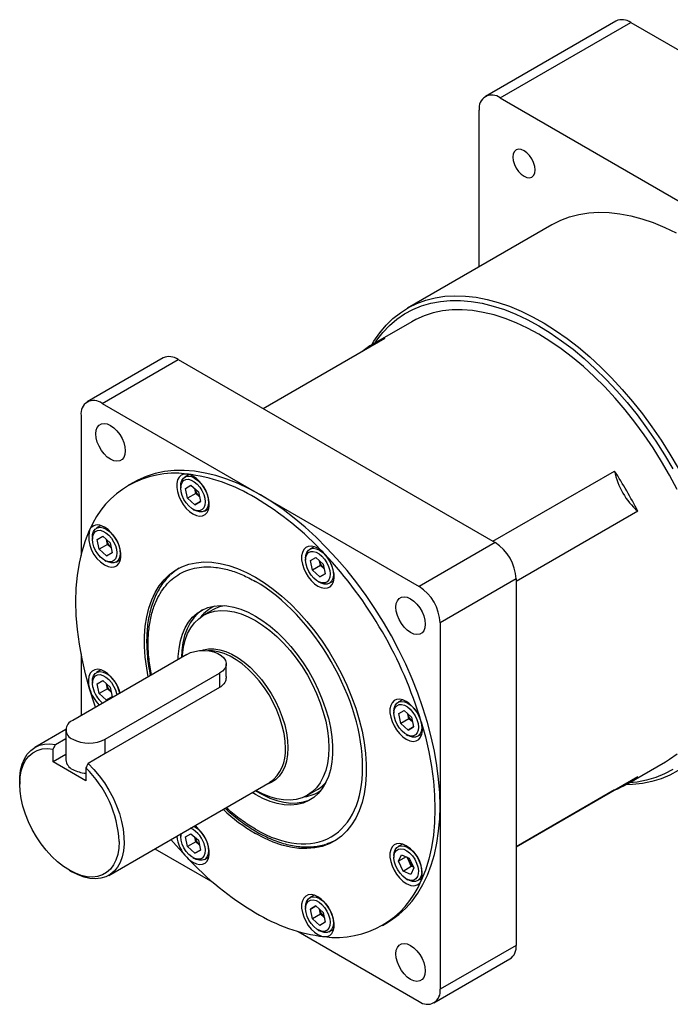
# Model space of a CAD drawing. Header units: millimetres. Extents: x 0 to 432, y 0 to 278.
# Tile 2 of 16: x 1 to 71, y 171 to 278. Entities that reach past the tile are written whole.
import ezdxf

# ---------------------------------------------------------------- set-up
doc = ezdxf.new("R2010")
doc.units = ezdxf.units.MM

msp = doc.modelspace()

# ---------------------------------------------------------------- linework, layer by layer
for p, q in [((65.5094, 277.41561), (51.3646, 269.24999)), ((52.97102, 269.09091), (67.11582, 277.25653)), ((67.11582, 277.25653), (108.53375, 253.34647)), ((52.97102, 269.09091), (94.38895, 245.18085)), ((50.69901, 250.81708), (50.69901, 267.77889)), ((58.55898, 255.35454), (42.91445, 246.32315)), ((43.39564, 244.86743), (39.17704, 242.43208)), ((40.48862, 243.05687), (27.31122, 235.44972)), ((16.46683, 240.9413), (8.23284, 236.18792)), ((9.84021, 236.02875), (18.0742, 240.78214)), ((18.0742, 240.78214), (52.421, 220.95415)), ((9.84021, 236.02875), (44.187, 216.20077)), ((7.56686, 234.71595), (7.56686, 219.57148)), ((19.28801, 228.32238), (18.80625, 228.04427)), ((52.18452, 221.09067), (65.36192, 228.69782)), ((13.26459, 227.47494), (12.70782, 227.15352)), ((18.36606, 227.07135), (18.36606, 226.86725)), ((18.88674, 226.8162), (19.47645, 227.1562)), ((19.47645, 227.1562), (20.2816, 226.44186)), ((19.10218, 225.76187), (18.88674, 226.8162)), ((19.98606, 226.27213), (19.10218, 225.76187)), ((19.87834, 226.79929), (19.87825, 226.79971)), ((19.98606, 226.27213), (19.87834, 226.79929)), ((20.38863, 225.91496), (19.98606, 226.27213)), ((20.2816, 226.44186), (20.49704, 225.38754)), ((19.90733, 225.04754), (19.10218, 225.76187)), ((19.90733, 225.04754), (20.49696, 225.38793)), ((20.49704, 225.38754), (19.90733, 225.04754)), ((20.38941, 225.91428), (20.38863, 225.91496)), ((19.69167, 224.57098), (19.86842, 224.46891)), ((20.93108, 224.36357), (21.41283, 224.64168)), ((67.87247, 224.34941), (54.69434, 216.74184)), ((9.72094, 222.79764), (9.23919, 222.51953)), ((8.799, 221.54661), (8.799, 221.34251)), ((9.31967, 221.29146), (9.90938, 221.63145)), ((9.53511, 220.23713), (9.31967, 221.29146)), ((10.41899, 220.74738), (9.53511, 220.23713)), ((9.90938, 221.63145), (10.71453, 220.91712)), ((10.31127, 221.27455), (10.31119, 221.27497)), ((10.41899, 220.74738), (10.31127, 221.27455)), ((10.82157, 220.39022), (10.41899, 220.74738)), ((10.71453, 220.91712), (10.92997, 219.86279)), ((52.421, 220.95415), (44.187, 216.20077)), ((10.34026, 219.52279), (9.53511, 220.23713)), ((10.34026, 219.52279), (10.92989, 219.86318)), ((10.92997, 219.86279), (10.34026, 219.52279)), ((10.82234, 220.38953), (10.82157, 220.39022)), ((32.81788, 220.51175), (32.33613, 220.23364)), ((10.12461, 219.04623), (10.30135, 218.94417)), ((11.36401, 218.83882), (11.84577, 219.11693)), ((31.89594, 219.26072), (31.89594, 219.05662)), ((32.41661, 219.00557), (33.00633, 219.34557)), ((32.63205, 217.95124), (32.41661, 219.00557)), ((33.00633, 219.34557), (33.81148, 218.63123)), ((33.40822, 218.98866), (33.40813, 218.98908)), ((33.51594, 218.4615), (33.40822, 218.98866)), ((33.81148, 218.63123), (34.02691, 217.5769)), ((33.51594, 218.4615), (32.63205, 217.95124)), ((33.4372, 217.23691), (32.63205, 217.95124)), ((33.4372, 217.23691), (34.02683, 217.5773)), ((34.02691, 217.5769), (33.4372, 217.23691)), ((33.91851, 218.10433), (33.51594, 218.4615)), ((33.91928, 218.10365), (33.91851, 218.10433)), ((33.22155, 216.76035), (33.3983, 216.65828)), ((34.46095, 216.55294), (34.94271, 216.83105)), ((54.69434, 217.0166), (46.46035, 212.26321)), ((54.69434, 217.0166), (54.69434, 177.35419)), ((21.85764, 213.67193), (20.83427, 213.08115)), ((46.46035, 212.26321), (46.46035, 172.60081)), ((7.56686, 208.91233), (7.56686, 202.23017)), ((19.03419, 208.85012), (6.65982, 201.70655)), ((9.72094, 207.17384), (9.23919, 206.89573)), ((10.19536, 199.66553), (22.56973, 206.8091)), ((22.56973, 206.8091), (22.56973, 205.25714)), ((23.30196, 206.44401), (23.30196, 207.82961)), ((8.799, 205.92281), (8.799, 205.71871)), ((9.31967, 205.66766), (9.90938, 206.00765)), ((9.90938, 206.00765), (10.71453, 205.29332)), ((9.53511, 204.61333), (9.31967, 205.66766)), ((10.41899, 205.12358), (9.53511, 204.61333)), ((22.56973, 205.25714), (10.19536, 198.11356)), ((10.31127, 205.65075), (10.31119, 205.65117)), ((10.41899, 205.12358), (10.31127, 205.65075)), ((10.82157, 204.76642), (10.41899, 205.12358)), ((10.71453, 205.29332), (10.92997, 204.23899)), ((10.82234, 204.76573), (10.82157, 204.76642)), ((10.34026, 203.89899), (9.53511, 204.61333)), ((10.34026, 203.89899), (10.92989, 204.23938)), ((10.92997, 204.23899), (10.34026, 203.89899)), ((11.40561, 204.6096), (11.43113, 204.46096)), ((42.38495, 203.94111), (41.90319, 203.663)), ((41.46301, 202.69008), (41.46301, 202.48597)), ((41.98368, 202.43493), (42.57339, 202.77492)), ((42.57339, 202.77492), (43.37854, 202.06059)), ((42.19912, 201.3806), (41.98368, 202.43493)), ((43.083, 201.89085), (42.19912, 201.3806)), ((42.97528, 202.41802), (42.9752, 202.41844)), ((43.083, 201.89085), (42.97528, 202.41802)), ((43.48558, 201.53369), (43.083, 201.89085)), ((43.37854, 202.06059), (43.59398, 201.00626)), ((43.48635, 201.533), (43.48558, 201.53369)), ((5.92843, 200.72352), (2.576, 198.78821)), ((5.92759, 200.68604), (5.92759, 197.41988)), ((43.00427, 200.66626), (42.19912, 201.3806)), ((43.00427, 200.66626), (43.5939, 201.00665)), ((43.59398, 201.00626), (43.00427, 200.66626)), ((4.80791, 199.0855), (5.92759, 199.73188)), ((10.19536, 198.11356), (10.19536, 199.66553)), ((42.78862, 200.1897), (42.96536, 200.08764)), ((44.02802, 199.98229), (44.50978, 200.2604)), ((4.5385, 197.21577), (4.5385, 198.60158)), ((5.92759, 198.01768), (4.5385, 197.21577)), ((8.07404, 195.17475), (4.5385, 197.21577)), ((10.19536, 198.11356), (8.34345, 197.04448)), ((66.6735, 194.80165), (70.8921, 197.23699)), ((8.07404, 196.56056), (8.07404, 195.17475)), ((0.91882, 195.12545), (0.91882, 194.8144)), ((28.14189, 195.08794), (28.02685, 195.01291)), ((54.69434, 188.01907), (67.87247, 195.62664)), ((10.57535, 184.93142), (28.0488, 195.01863)), ((32.08336, 193.59505), (33.10672, 194.18583)), ((65.36192, 194.17686), (54.69434, 188.0186)), ((26.45683, 193.68136), (26.10211, 193.89483)), ((19.80091, 190.25723), (19.86867, 190.21988)), ((18.36606, 189.35216), (18.3676, 189.42979)), ((18.36606, 189.35216), (18.36606, 189.14806)), ((18.88674, 189.09701), (19.47645, 189.43701)), ((19.10218, 188.04268), (18.88674, 189.09701)), ((19.47645, 189.43701), (20.2816, 188.72267)), ((19.87834, 189.0801), (19.87825, 189.08052)), ((19.98606, 188.55294), (19.87834, 189.0801)), ((20.2816, 188.72267), (20.49704, 187.66834)), ((15.56435, 187.81151), (21.8419, 184.18755)), ((19.98606, 188.55294), (19.10218, 188.04268)), ((19.90733, 187.32835), (19.10218, 188.04268)), ((19.90733, 187.32835), (20.49696, 187.66874)), ((20.49704, 187.66834), (19.90733, 187.32835)), ((20.38863, 188.19577), (19.98606, 188.55294)), ((20.38941, 188.19509), (20.38863, 188.19577)), ((42.38495, 188.31731), (41.90319, 188.0392)), ((19.69167, 186.85179), (19.86842, 186.74972)), ((20.93108, 186.64437), (21.41283, 186.92249)), ((41.46301, 187.06628), (41.46301, 186.86217)), ((41.96101, 186.46108), (42.28973, 187.15598)), ((42.78625, 186.93748), (41.96101, 186.46108)), ((42.28973, 187.15598), (43.11755, 186.79169)), ((43.09445, 186.44174), (42.88037, 186.89606)), ((43.11755, 186.79169), (43.61665, 185.7325)), ((6.30539, 185.48357), (6.57476, 185.32802)), ((42.46011, 185.40189), (41.96101, 186.46108)), ((42.46011, 185.40189), (43.344, 185.91215)), ((43.344, 185.91215), (43.09445, 186.44174)), ((43.61665, 185.7325), (43.28793, 185.0376)), ((43.58118, 185.80777), (43.344, 185.91215)), ((43.28793, 185.0376), (42.46011, 185.40189)), ((42.78862, 184.5659), (42.96536, 184.46383)), ((44.02802, 184.35849), (44.50978, 184.6366)), ((32.81788, 182.79256), (32.33613, 182.51445)), ((31.89594, 181.54153), (31.89594, 181.33743)), ((32.41488, 181.2798), (32.99978, 181.6281)), ((33.0071, 181.62168), (32.41488, 181.2798)), ((32.63687, 180.22375), (32.41488, 181.2798)), ((32.99978, 181.6281), (33.80666, 180.92034)), ((33.40976, 181.26203), (33.40809, 181.26994)), ((33.52075, 180.734), (33.40976, 181.26203)), ((33.52075, 180.734), (32.63687, 180.22375)), ((33.44375, 179.51599), (32.63687, 180.22375)), ((33.91932, 180.3844), (33.52075, 180.734)), ((33.80666, 180.92034), (34.02865, 179.86429)), ((34.02865, 179.86429), (33.44375, 179.51599)), ((34.46095, 178.83374), (34.94271, 179.11185)), ((40.20583, 179.5204), (40.76261, 179.84182)), ((31.07175, 178.85927), (44.187, 171.288)), ((33.22155, 179.04116), (33.3983, 178.93909)), ((54.69434, 177.35419), (46.46035, 172.60081)), ((45.79437, 171.12884), (54.02836, 175.88222))]:
    msp.add_line(p, q)
at = {"flags": 128}
for points in [[(54.3529, 262.68567), (54.39386, 262.30276), (54.51395, 261.89864), (54.70498, 261.50087), (54.95394, 261.13655), (55.24386, 260.83051), (55.55498, 260.60361), (55.86611, 260.4713), (56.15602, 260.44261), (56.40498, 260.51948), (56.59602, 260.69669), (56.71611, 260.96215), (56.75707, 261.29778), (56.71611, 261.6807), (56.59602, 262.08481), (56.40498, 262.48258), (56.15602, 262.8469), (55.86611, 263.15294), (55.55498, 263.37985), (55.24386, 263.51215), (54.95394, 263.54085), (54.70498, 263.46397), (54.51395, 263.28676), (54.39386, 263.0213), (54.3529, 262.68567)], [(58.55898, 255.35454), (58.61319, 255.38561), (59.5274, 255.84347), (60.49194, 256.20608), (61.50323, 256.47209), (62.5575, 256.64051), (63.65084, 256.71072), (64.77916, 256.68246), (65.93829, 256.55582), (67.1239, 256.33128), (68.33159, 256.00968), (69.55685, 255.59221), (70.79515, 255.08042), (72.04185, 254.47623)], [(39.05872, 242.36259), (39.30095, 242.76652), (39.92079, 243.66313), (40.60571, 244.47621), (41.35315, 245.20272), (42.16033, 245.83997), (43.02426, 246.38559), (43.94172, 246.83754), (44.90929, 247.19415), (45.92338, 247.45409), (46.98021, 247.61639), (48.07585, 247.68045), (49.20623, 247.64603), (50.36714, 247.51325), (51.55426, 247.28262), (52.76317, 246.95499), (53.98939, 246.53157), (55.22834, 246.01395), (56.47542, 245.40405), (57.72599, 244.70414), (58.9754, 243.91682), (60.21899, 243.04502), (61.45215, 242.09198), (62.67028, 241.06125), (63.86886, 239.95667), (65.04342, 238.78234), (66.18959, 237.54263), (67.30312, 236.24215), (68.37986, 234.88574), (69.4158, 233.47846), (70.40709, 232.02552), (71.35004, 230.53234), (72.24115, 229.00447)], [(39.43082, 242.57859), (39.61838, 242.85375), (40.27452, 243.69866), (40.99464, 244.45768), (41.77603, 245.1279), (42.61571, 245.7068), (43.5105, 246.19218), (44.45701, 246.58219), (45.45164, 246.87535), (46.49062, 247.07056), (47.57002, 247.16708), (48.68573, 247.16453), (49.83353, 247.06293), (51.00906, 246.86266), (52.20786, 246.56448), (53.42539, 246.16953), (54.65702, 245.6793), (55.89808, 245.09565), (57.14387, 244.42079), (58.38966, 243.65729), (59.63072, 242.80804), (60.86235, 241.87626), (62.07987, 240.86549), (63.27867, 239.77956), (64.4542, 238.6226), (65.602, 237.39898), (66.71771, 236.11335), (67.79711, 234.77059), (68.8361, 233.37579), (69.83073, 231.93425), (70.77724, 230.45142), (71.67203, 228.93294)], [(72.12613, 226.71573), (71.31831, 228.24017), (70.45456, 229.73624), (69.53827, 231.19803), (68.57307, 232.61979), (67.56276, 233.99589), (66.51134, 235.32091), (65.42294, 236.58962), (64.30187, 237.79701), (63.15255, 238.93831), (61.97952, 240.00903), (60.78741, 241.00493), (59.58091, 241.92209), (58.3648, 242.75688), (57.14387, 243.50602), (55.92294, 244.16654), (54.70682, 244.73584), (53.50033, 245.21167), (52.30821, 245.59216), (51.13518, 245.87579), (49.98586, 246.06146), (48.86479, 246.14843), (47.7764, 246.13636), (46.72497, 246.02529), (45.71467, 245.81566), (44.74947, 245.5083), (43.83318, 245.10443), (43.39564, 244.86743)], [(10.7636, 233.64142), (11.11763, 233.39098), (11.45391, 233.06097), (11.75557, 232.66795), (12.00749, 232.23161), (12.19703, 231.77384), (12.3147, 231.31759), (12.35459, 230.88574), (12.3147, 230.49995), (12.19703, 230.17956), (12.00749, 229.94064), (11.75557, 229.79516), (11.45391, 229.75042), (11.11763, 229.80867), (10.7636, 229.96699), (10.40957, 230.21743), (10.0733, 230.54743), (9.77164, 230.94046), (9.51972, 231.3768), (9.33017, 231.83457), (9.2125, 232.29082), (9.17261, 232.72266), (9.2125, 233.10845), (9.33017, 233.42884), (9.51972, 233.66777), (9.77164, 233.81325), (10.0733, 233.85798), (10.40957, 233.79973), (10.7636, 233.64142)], [(40.76261, 179.84182), (41.18884, 180.10363), (41.9967, 180.69541), (42.74543, 181.37782), (43.43208, 182.14816), (44.05392, 183.00339), (44.60852, 183.94014), (45.09368, 184.95471), (45.50748, 186.04309), (45.8483, 187.20099), (46.11478, 188.42384), (46.30588, 189.70681), (46.42084, 191.04485), (46.45922, 192.43266), (46.42084, 193.86478), (46.30588, 195.33555), (46.11478, 196.83916), (45.8483, 198.36969), (45.50748, 199.92109), (45.09368, 201.48724), (44.60852, 203.06195), (44.05392, 204.63903), (43.43208, 206.21223), (42.74543, 207.77535), (41.9967, 209.32222), (41.18884, 210.84674), (40.32504, 212.34289), (39.4087, 213.80477), (38.44345, 215.22661), (37.43308, 216.60279), (36.3816, 217.92788), (35.29314, 219.19666), (34.17201, 220.40412), (33.02263, 221.54549), (31.84953, 222.61626), (30.65735, 223.61222), (29.45078, 224.52943), (28.2346, 225.36428), (27.0136, 226.11345), (25.7926, 226.77401), (24.57642, 227.34334), (23.36986, 227.8192), (22.17767, 228.19971), (21.00458, 228.48336), (19.85519, 228.66904), (18.73406, 228.75601), (17.64561, 228.74394), (16.59412, 228.63286), (15.58376, 228.42322), (14.6185, 228.11585), (13.70216, 227.71195), (13.26459, 227.47494)], [(19.01539, 228.37836), (18.68768, 228.36158), (18.40471, 228.24414), (18.17907, 228.03127), (18.02082, 227.73245), (17.93701, 227.361), (17.93138, 226.93345), (18.00416, 226.46886), (18.15214, 225.98793), (18.3687, 225.51206), (18.6442, 225.06248), (18.96637, 224.65919), (19.32087, 224.32017), (19.69189, 224.06052)], [(18.36606, 227.07135), (18.38889, 227.35948), (18.48895, 227.68767), (18.66339, 227.93587), (18.90281, 228.0907), (19.1943, 228.14381), (19.52214, 228.09234), (19.86867, 227.93907)], [(19.69189, 224.06052), (20.05943, 223.89295), (20.4109, 223.82192), (20.73096, 223.85054), (21.0056, 223.97755), (21.22282, 224.1974), (21.37313, 224.50049), (21.44997, 224.87357), (21.44997, 225.30033), (21.37313, 225.76212), (21.22282, 226.23876), (21.0056, 226.70941), (20.73096, 227.15352), (20.4109, 227.55166), (20.05943, 227.88644), (19.69189, 228.14322)], [(18.4111, 226.44559), (18.36632, 226.83689), (18.39858, 227.18547), (18.506, 227.47108), (18.68234, 227.67711), (18.91735, 227.79159), (19.19737, 227.80788), (19.50614, 227.72501), (19.8257, 227.54782), (20.13748, 227.28659), (20.42336, 226.95651), (20.66674, 226.57677), (20.85346, 226.16942), (20.97268, 225.75814)], [(19.86867, 227.93907), (20.21519, 227.69225), (20.54303, 227.3652), (20.83452, 226.97555), (21.07394, 226.54429), (21.24838, 226.09469), (21.34844, 225.65097), (21.36873, 225.23706), (21.30814, 224.87528), (21.16996, 224.58513), (20.96162, 224.38224), (20.69436, 224.27756), (20.38259, 224.27673), (20.04311, 224.3798), (19.86842, 224.46891)], [(20.97268, 225.75814), (21.01746, 225.36685), (20.9852, 225.01827), (20.87778, 224.73266), (20.70144, 224.52663), (20.46643, 224.41214), (20.1864, 224.39586), (19.87764, 224.47872), (19.55808, 224.65592), (19.2463, 224.91714), (18.96041, 225.24722), (18.71704, 225.62697), (18.53032, 226.03432), (18.4111, 226.44559)], [(10.12482, 222.61848), (9.86544, 222.74612), (9.61167, 222.82681), (9.369, 222.85881), (9.1427, 222.84141), (8.93766, 222.775), (8.75832, 222.66101), (8.60856, 222.50191), (8.49162, 222.30114)], [(8.49142, 205.11498), (8.04319, 206.74898), (7.67381, 208.36836), (7.38486, 209.9662), (7.17757, 211.53566), (7.05285, 213.07), (7.01121, 214.56267), (7.05285, 216.00727), (7.17757, 217.39761), (7.38486, 218.72774), (7.67381, 219.99197), (8.04319, 221.18487), (8.49142, 222.30135)], [(8.799, 221.54661), (8.82182, 221.83474), (8.92189, 222.16292), (9.09633, 222.41112), (9.33574, 222.56595), (9.62723, 222.61906), (9.95507, 222.5676), (10.3016, 222.41432)], [(8.84403, 220.92085), (8.79925, 221.31214), (8.83151, 221.66072), (8.93893, 221.94633), (9.11527, 222.15236), (9.35028, 222.26685), (9.63031, 222.28313), (9.93907, 222.20027), (10.25863, 222.02308), (10.57041, 221.76185), (10.8563, 221.43177), (11.09967, 221.05202), (11.28639, 220.64467), (11.40561, 220.2334)], [(10.12482, 218.53577), (10.49236, 218.3682), (10.84384, 218.29718), (11.16389, 218.32579), (11.43853, 218.45281), (11.65575, 218.67266), (11.80607, 218.97575), (11.8829, 219.34882), (11.8829, 219.77558), (11.80607, 220.23737), (11.65575, 220.71401), (11.43853, 221.18467), (11.16389, 221.62877), (10.84384, 222.02691), (10.49236, 222.36169), (10.12482, 222.61848)], [(10.3016, 222.41432), (10.64812, 222.16751), (10.97597, 221.84046), (11.26745, 221.4508), (11.50687, 221.01954), (11.68131, 220.56994), (11.78137, 220.12622), (11.80166, 219.71232), (11.74108, 219.35054), (11.60289, 219.06038), (11.39455, 218.85749), (11.12729, 218.75282), (10.81552, 218.75199), (10.47604, 218.85505), (10.30135, 218.94417)], [(11.40561, 220.2334), (11.45039, 219.8421), (11.41813, 219.49352), (11.31071, 219.20792), (11.13437, 219.00188), (10.89936, 218.8874), (10.61934, 218.87111), (10.31057, 218.95398), (9.99102, 219.13117), (9.67923, 219.3924), (9.39335, 219.72248), (9.14997, 220.10223), (8.96325, 220.50957), (8.84403, 220.92085)], [(33.22176, 220.33259), (32.85422, 220.50016), (32.50275, 220.57118), (32.1827, 220.54257), (31.90806, 220.41556), (31.69083, 220.1957), (31.54052, 219.89261), (31.46368, 219.51954), (31.46368, 219.09278), (31.54052, 218.63099), (31.69083, 218.15435), (31.90806, 217.68369), (32.1827, 217.23959), (32.50275, 216.84145), (32.85422, 216.50667), (33.22176, 216.24989)], [(31.89594, 219.26072), (31.91877, 219.54885), (32.01883, 219.87704), (32.19327, 220.12524), (32.43269, 220.28007), (32.72417, 220.33318), (33.05202, 220.28171), (33.39854, 220.12844)], [(31.94098, 218.63496), (31.8962, 219.02626), (31.92845, 219.37484), (32.03587, 219.66044), (32.21221, 219.86648), (32.44722, 219.98096), (32.72725, 219.99725), (33.03601, 219.91438), (33.35557, 219.73719), (33.66735, 219.47596), (33.95324, 219.14588), (34.19662, 218.76613), (34.38334, 218.35879), (34.50255, 217.94751)], [(33.22176, 216.24989), (33.59279, 216.08117), (33.94728, 216.0109), (34.26945, 216.04221), (34.54496, 216.17371), (34.76152, 216.39953), (34.90949, 216.70963), (34.98228, 217.09018), (34.97664, 217.52423), (34.89283, 217.99244), (34.73459, 218.47397), (34.50895, 218.94736), (34.22597, 219.39152), (33.89826, 219.78667)], [(33.39854, 220.12844), (33.74506, 219.88162), (34.07291, 219.55457), (34.36439, 219.16491), (34.60381, 218.73366), (34.77825, 218.28405), (34.87831, 217.84034), (34.8986, 217.42643), (34.83802, 217.06465), (34.69983, 216.77449), (34.49149, 216.57161), (34.22423, 216.46693), (33.91246, 216.4661), (33.57298, 216.56917), (33.3983, 216.65828)], [(14.84826, 206.43363), (14.67879, 207.35964), (14.5235, 208.5527), (14.4456, 209.71194), (14.4456, 210.82983), (14.5235, 211.89913), (14.67879, 212.9129), (14.91047, 213.86457), (15.21702, 214.74796), (15.59648, 215.55735), (16.04636, 216.28748), (16.56376, 216.93362), (17.14532, 217.49158), (17.78727, 217.95775), (18.48545, 218.32909), (19.23532, 218.60321), (20.03203, 218.77831), (20.8704, 218.85328), (21.74501, 218.82761), (22.65017, 218.70148), (23.58002, 218.47571), (24.52853, 218.15175), (25.48954, 217.73172), (26.45683, 217.21833)], [(34.50255, 217.94751), (34.54733, 217.55622), (34.51507, 217.20764), (34.40765, 216.92203), (34.23131, 216.716), (33.9963, 216.60151), (33.71628, 216.58523), (33.40752, 216.66809), (33.08796, 216.84529), (32.77617, 217.10651), (32.49029, 217.43659), (32.24691, 217.81634), (32.06019, 218.22369), (31.94098, 218.63496)], [(26.45683, 217.21833), (27.42411, 216.61492), (28.38513, 215.92539), (29.33363, 215.15422), (30.26348, 214.30641), (31.16865, 213.38746), (32.04325, 212.40333), (32.88162, 211.3604), (33.67833, 210.26543), (34.4282, 209.12554), (35.12638, 207.9481), (35.76833, 206.74075), (36.34989, 205.51133), (36.86729, 204.26781), (37.31718, 203.01825), (37.69663, 201.77076), (38.00319, 200.53343), (38.23486, 199.31427), (38.39015, 198.12121), (38.46805, 196.96197), (38.46805, 195.84408), (38.39015, 194.77478), (38.23486, 193.76101), (38.00319, 192.80935), (37.69663, 191.92595), (37.31718, 191.11657), (36.86729, 190.38644), (36.34989, 189.74029), (35.76833, 189.18233), (35.12638, 188.71617), (34.4282, 188.34482), (33.67833, 188.07071), (32.88162, 187.8956), (32.04325, 187.82064), (31.16865, 187.8463), (30.26348, 187.97243), (29.33363, 188.19821), (28.38513, 188.52216), (27.42411, 188.94219), (26.45683, 189.45558)], [(43.2636, 214.87957), (43.61763, 214.62913), (43.95391, 214.29912), (44.25557, 213.9061), (44.50749, 213.46976), (44.69703, 213.01199), (44.8147, 212.55574), (44.85459, 212.12389), (44.8147, 211.7381), (44.69703, 211.41771), (44.50749, 211.17879), (44.25557, 211.03331), (43.95391, 210.98857), (43.61763, 211.04682), (43.2636, 211.20514), (42.90957, 211.45557), (42.5733, 211.78558), (42.27164, 212.17861), (42.01972, 212.61495), (41.83017, 213.07272), (41.7125, 213.52896), (41.67261, 213.96081), (41.7125, 214.3466), (41.83017, 214.66699), (42.01972, 214.90592), (42.27164, 215.0514), (42.5733, 215.09613), (42.90957, 215.03788), (43.2636, 214.87957)], [(18.09623, 208.30865), (18.10476, 208.61793), (18.1804, 209.48897), (18.33099, 210.3043), (18.55517, 211.05652), (18.8509, 211.73884), (19.21552, 212.34507), (19.64572, 212.86972), (20.1376, 213.30804), (20.6867, 213.65606), (21.28807, 213.91063), (21.93624, 214.06944), (22.62535, 214.13106), (23.34916, 214.09492), (24.10111, 213.96136), (24.8744, 213.73158), (25.66201, 213.40767), (26.45683, 212.99255)], [(20.72423, 213.67546), (20.23777, 213.30404), (19.77621, 212.82201), (19.37835, 212.25593), (19.0478, 211.61093), (18.78754, 210.89284), (18.59995, 210.10818), (18.4867, 209.26404), (18.44979, 208.51275)], [(18.52293, 208.55497), (18.54217, 208.80868), (18.65671, 209.63428), (18.8464, 210.39924), (19.1094, 211.09619), (19.44317, 211.71844), (19.84451, 212.25997), (20.30955, 212.71559), (20.83381, 213.08089), (21.41225, 213.35237), (22.03928, 213.5274), (22.70888, 213.6043), (23.41459, 213.58234), (24.14961, 213.46171), (24.90688, 213.24359), (25.67909, 212.93008), (26.45881, 212.52419), (27.23854, 212.02983), (28.01075, 211.45177), (28.76801, 210.79557), (29.50304, 210.06754), (30.20875, 209.27471), (30.87835, 208.42471), (31.50538, 207.52572), (32.08381, 206.5864), (32.60807, 205.6158), (33.07311, 204.62327), (33.47445, 203.61835), (33.80823, 202.61074), (34.07123, 201.61013), (34.26091, 200.62616), (34.37546, 199.66832), (34.41377, 198.74581), (34.37546, 197.86753), (34.26091, 197.04193), (34.07123, 196.27697), (33.80823, 195.58001), (33.47445, 194.95777), (33.07311, 194.41624), (32.60807, 193.96062), (32.08381, 193.59532), (31.50538, 193.32384), (30.87835, 193.14881), (30.20875, 193.07191), (29.50304, 193.09387), (28.76801, 193.2145), (28.01075, 193.43262), (27.23854, 193.74613), (26.50334, 194.12646)], [(26.45683, 212.99255), (27.25164, 212.48999), (28.03926, 211.90455), (28.81254, 211.24151), (29.5645, 210.50688), (30.2883, 209.70733), (30.97741, 208.85008), (31.62559, 207.94291), (32.22695, 206.99402), (32.77605, 206.01201), (33.26793, 205.00578), (33.69813, 203.98444), (34.06275, 202.95723), (34.35849, 201.93346), (34.58267, 200.9224), (34.73326, 199.93321), (34.80889, 198.97484), (34.80889, 198.05598), (34.73326, 197.18494), (34.58267, 196.36962), (34.35849, 195.61739), (34.06275, 194.93507), (33.69813, 194.32884), (33.26793, 193.80419), (32.77605, 193.36587), (32.22695, 193.01785), (31.62559, 192.76329), (30.97741, 192.60447), (30.2883, 192.54286), (29.5645, 192.57899), (28.81254, 192.71256), (28.03926, 192.94233), (27.25164, 193.26625), (26.45683, 193.68136)], [(19.03419, 208.85012), (19.44036, 209.04), (19.90604, 209.17697), (20.41087, 209.25506), (20.9328, 209.27085), (21.44901, 209.22365), (21.93694, 209.11553), (22.37526, 208.9512), (22.74482, 208.73786), (23.02948, 208.48482), (23.21677, 208.20314), (23.29853, 207.90514), (23.27118, 207.60384), (23.13591, 207.31241), (22.89864, 207.04358), (22.56973, 206.8091)], [(20.57205, 209.26671), (20.81446, 209.34712), (21.37174, 209.44866), (21.96781, 209.45024), (22.59459, 209.35184), (23.24362, 209.1548), (23.90612, 208.86176), (24.57313, 208.47671), (25.23563, 208.00483), (25.88466, 207.45253), (26.51144, 206.82726), (27.10751, 206.13747), (27.66478, 205.39251), (28.17574, 204.60244), (28.63347, 203.77795), (29.03178, 202.93018), (29.36529, 202.07061), (29.62948, 201.21085), (29.82078, 200.36253), (29.9366, 199.53713), (29.97539, 198.74581), (29.9366, 197.99926), (29.82078, 197.30759), (29.62948, 196.68015), (29.36529, 196.12541), (29.03178, 195.6509), (28.63347, 195.26301), (28.17574, 194.967), (27.66478, 194.76687), (27.56881, 194.74154)], [(29.70598, 198.68139), (29.66773, 199.46183), (29.5535, 200.27587), (29.36483, 201.11252), (29.10427, 201.96045), (28.77536, 202.8082), (28.38253, 203.6443), (27.93109, 204.45745), (27.42716, 205.23665), (26.87755, 205.97137), (26.28969, 206.65166), (25.67153, 207.26833), (25.03143, 207.81304), (24.37804, 208.27842), (23.72021, 208.65818), (23.06682, 208.94718), (22.42672, 209.14151), (21.80856, 209.23856), (21.30435, 209.24339)], [(10.12482, 206.99467), (9.74221, 207.16717), (9.37773, 207.2347), (9.04867, 207.19408), (8.77063, 207.04723), (8.55679, 206.80112), (8.41729, 206.4674), (8.35874, 206.0619), (8.38391, 205.60385), (8.49162, 205.11496)], [(8.799, 205.92281), (8.82182, 206.21093), (8.92189, 206.53912), (9.09633, 206.78732), (9.33574, 206.94215), (9.62723, 206.99526), (9.95507, 206.9438), (10.3016, 206.79052)], [(8.84403, 205.29705), (8.79925, 205.68834), (8.83151, 206.03692), (8.93893, 206.32253), (9.11527, 206.52856), (9.35028, 206.64305), (9.63031, 206.65933), (9.93907, 206.57647), (10.25863, 206.39927), (10.57041, 206.13805), (10.8563, 205.80797), (11.09967, 205.42822), (11.28639, 205.02087), (11.40561, 204.6096)], [(9.13411, 203.13493), (9.01659, 203.47337), (8.49142, 205.11498)], [(42.78883, 203.76194), (42.42129, 203.92951), (42.06982, 204.00054), (41.74976, 203.97192), (41.47512, 203.84491), (41.2579, 203.62506), (41.10758, 203.32197), (41.03075, 202.94889), (41.03075, 202.52213), (41.10758, 202.06034), (41.2579, 201.5837), (41.47512, 201.11305), (41.74976, 200.66894), (42.06982, 200.2708), (42.42129, 199.93602), (42.78883, 199.67924)], [(41.46301, 202.69008), (41.48583, 202.9782), (41.58589, 203.30639), (41.76034, 203.55459), (41.99975, 203.70942), (42.29124, 203.76253), (42.61908, 203.71107), (42.96561, 203.55779)], [(41.50804, 202.06432), (41.46326, 202.45561), (41.49552, 202.80419), (41.60294, 203.0898), (41.77928, 203.29583), (42.01429, 203.41032), (42.29432, 203.4266), (42.60308, 203.34374), (42.92264, 203.16654), (43.23442, 202.90532), (43.52031, 202.57524), (43.76368, 202.19549), (43.9504, 201.78814), (44.06962, 201.37687)], [(42.96561, 203.55779), (43.31213, 203.31098), (43.63997, 202.98393), (43.93146, 202.59427), (44.17088, 202.16301), (44.34532, 201.71341), (44.44538, 201.26969), (44.46567, 200.85579), (44.40508, 200.494), (44.2669, 200.20385), (44.05856, 200.00096), (43.7913, 199.89628), (43.47953, 199.89546), (43.14005, 199.99852), (42.96536, 200.08764)], [(44.06962, 201.37687), (44.1144, 200.98557), (44.08214, 200.63699), (43.97472, 200.35139), (43.79838, 200.14535), (43.56337, 200.03087), (43.28335, 200.01458), (42.97458, 200.09745), (42.65502, 200.27464), (42.34324, 200.53587), (42.05735, 200.86595), (41.81398, 201.2457), (41.62726, 201.65304), (41.50804, 202.06432)], [(42.78883, 199.67924), (43.17145, 199.50675), (43.53592, 199.43921), (43.86498, 199.47983), (44.14302, 199.62668), (44.35686, 199.8728), (44.49636, 200.20651), (44.55492, 200.61201), (44.52974, 201.07006), (44.42203, 201.55896)], [(44.42223, 201.55894), (44.87046, 199.92494), (45.23985, 198.30555), (45.5288, 196.70771), (45.73608, 195.13826), (45.86081, 193.60391), (45.90244, 192.11124), (45.86081, 190.66665), (45.73608, 189.27631), (45.5288, 187.94617), (45.23985, 186.68195), (44.87046, 185.48904), (44.42223, 184.37256)], [(0.91882, 195.12545), (0.93533, 195.61452), (1.02501, 196.32387), (1.19144, 196.97149), (1.43231, 197.54843), (1.74431, 198.04671), (2.12311, 198.45945), (2.56348, 198.78093), (3.05933, 199.00671), (3.60379, 199.13367), (4.18935, 199.16006), (4.80791, 199.0855)], [(0.91882, 194.8144), (0.95996, 195.55793), (1.08272, 196.24263), (1.28525, 196.85802), (1.56444, 197.39473), (1.91604, 197.84454), (2.33467, 198.2006), (2.81394, 198.45746), (3.34655, 198.61121), (3.92434, 198.65949), (4.5385, 198.60158)], [(70.8921, 197.23699), (71.31831, 197.49879), (72.12613, 198.09054)], [(8.34345, 197.04448), (8.962, 196.40487), (9.54756, 195.70241), (10.09203, 194.94682), (10.58787, 194.14855), (11.02824, 193.31863), (11.40704, 192.46854), (11.71904, 191.61003), (11.95992, 190.75497), (12.12635, 189.9152), (12.21603, 189.10231), (12.22772, 188.32755), (12.16126, 187.60163), (12.01756, 186.93459), (11.79862, 186.33565), (11.50746, 185.8131), (11.1481, 185.37415), (10.72553, 185.02489), (10.24557, 184.77013), (9.71487, 184.6134), (9.14076, 184.55687), (8.53118, 184.60132), (7.89456, 184.74613), (7.23971, 184.98931), (6.57568, 185.32749), (6.57476, 185.32802)], [(72.24115, 196.2911), (71.35004, 195.79208), (70.40709, 195.38761), (69.4158, 195.07919), (68.37986, 194.86798), (67.30312, 194.75475), (66.55416, 194.73394)], [(71.67203, 196.39762), (70.77724, 195.91224), (69.83073, 195.52223), (68.8361, 195.22906), (67.79711, 195.03385), (66.92729, 194.94816)], [(11.69372, 188.59418), (11.65444, 187.86697), (11.53717, 187.19572), (11.34362, 186.59021), (11.07662, 186.05928), (10.74005, 185.61066), (10.33883, 185.25091), (9.87881, 184.98525), (9.36669, 184.81758), (8.80994, 184.75033), (8.21669, 184.78448), (7.59557, 184.91954), (6.95566, 185.15354), (6.30627, 185.48306), (5.65689, 185.90331), (5.01697, 186.40814), (4.39586, 186.9902), (3.8026, 187.64101), (3.24585, 188.35106), (2.73373, 189.11002), (2.27371, 189.9068), (1.87249, 190.7298), (1.53592, 191.567), (1.26892, 192.40621), (1.07537, 193.23519), (0.9581, 194.04183), (0.91882, 194.8144)], [(26.45566, 194.09893), (27.20824, 193.66672), (28.00035, 193.29679), (28.78169, 193.01963), (29.54517, 192.83775), (30.28389, 192.75281), (30.99115, 192.76556), (31.66055, 192.8759), (32.28602, 193.08283), (32.54298, 193.20256)], [(19.69189, 186.34132), (20.05943, 186.17376), (20.4109, 186.10273), (20.73096, 186.13135), (21.0056, 186.25836), (21.22282, 186.47821), (21.37313, 186.7813), (21.44997, 187.15438), (21.44997, 187.58114), (21.37313, 188.04293), (21.22282, 188.51957), (21.0056, 188.99022), (20.73096, 189.43432), (20.4109, 189.83247), (20.05943, 190.16724), (19.88075, 190.30332)], [(19.86867, 190.21988), (20.21519, 189.97306), (20.54303, 189.64601), (20.83452, 189.25635), (21.07394, 188.8251), (21.24838, 188.37549), (21.34844, 187.93178), (21.36873, 187.51787), (21.30814, 187.15609), (21.16996, 186.86593), (20.96162, 186.66305), (20.69436, 186.55837), (20.38259, 186.55754), (20.04311, 186.66061), (19.86842, 186.74972)], [(19.01531, 186.88707), (17.85625, 188.16262), (17.29998, 188.81347)], [(18.4111, 188.7264), (18.36632, 189.1177), (18.39411, 189.44509)], [(20.97268, 188.03895), (21.01746, 187.64766), (20.9852, 187.29908), (20.87778, 187.01347), (20.70144, 186.80744), (20.46643, 186.69295), (20.1864, 186.67667), (19.87764, 186.75953), (19.55808, 186.93673), (19.2463, 187.19795), (18.96041, 187.52803), (18.71704, 187.90778), (18.53032, 188.31513), (18.4111, 188.7264)], [(35.15935, 188.73693), (34.56988, 188.46953), (34.15612, 188.32681)], [(42.78883, 188.13814), (42.42129, 188.30571), (42.06982, 188.37674), (41.74976, 188.34812), (41.47512, 188.22111), (41.2579, 188.00126), (41.10758, 187.69817), (41.03075, 187.32509), (41.03075, 186.89833), (41.10758, 186.43654), (41.2579, 185.9599), (41.47512, 185.48925), (41.74976, 185.04514), (42.06982, 184.647), (42.42129, 184.31222), (42.78883, 184.05544)], [(41.46301, 187.06628), (41.48583, 187.3544), (41.58589, 187.68259), (41.76034, 187.93079), (41.99975, 188.08562), (42.29124, 188.13873), (42.61908, 188.08726), (42.96561, 187.93399)], [(41.57043, 187.40386), (41.73095, 187.63036), (41.95294, 187.76774), (42.22352, 187.80801), (42.52695, 187.74882), (42.8456, 187.59363), (43.16095, 187.35145), (43.45467, 187.03635), (43.7097, 186.66665), (43.91121, 186.26383), (44.04749, 185.8513), (44.11062, 185.45304), (44.09694, 185.09219), (44.00723, 184.78972)], [(42.96561, 187.93399), (43.31213, 187.68718), (43.63997, 187.36013), (43.93146, 186.97047), (44.17088, 186.53921), (44.34532, 186.08961), (44.44538, 185.64589), (44.46567, 185.23199), (44.40508, 184.8702), (44.2669, 184.58005), (44.05856, 184.37716), (43.7913, 184.27248), (43.47953, 184.27166), (43.14005, 184.37472), (42.96536, 184.46383)], [(44.00723, 184.78972), (43.84672, 184.56322), (43.62472, 184.42585), (43.35414, 184.38558), (43.05071, 184.44476), (42.73206, 184.59995), (42.41671, 184.84213), (42.12299, 185.15723), (41.86796, 185.52694), (41.66645, 185.92976), (41.53017, 186.34229), (41.46704, 186.74055), (41.48072, 187.10139), (41.57043, 187.40386)], [(42.78883, 184.05544), (43.04822, 183.92779), (43.30199, 183.8471), (43.54465, 183.81511), (43.77095, 183.8325), (43.97599, 183.89892), (44.15533, 184.01291), (44.3051, 184.17201), (44.42203, 184.37277)], [(33.22176, 182.6134), (32.85422, 182.78097), (32.50275, 182.85199), (32.1827, 182.82338), (31.90806, 182.69636), (31.69083, 182.47651), (31.54052, 182.17342), (31.46368, 181.80035), (31.46368, 181.37359), (31.54052, 180.9118), (31.69083, 180.43516), (31.90806, 179.9645), (32.1827, 179.5204), (32.50275, 179.12226), (32.85422, 178.78748), (33.22176, 178.53069)], [(31.89594, 181.54153), (31.91877, 181.82966), (32.01883, 182.15785), (32.19327, 182.40605), (32.43269, 182.56087), (32.72417, 182.61399), (33.05202, 182.56252), (33.39854, 182.40925)], [(31.94381, 180.90211), (31.89645, 181.29446), (31.92612, 181.64483), (32.03109, 181.93285), (32.20525, 182.14178), (32.43849, 182.25949), (32.71725, 182.27913), (33.02533, 182.19956), (33.34483, 182.02541), (33.65717, 181.76679), (33.94421, 181.43874), (34.18927, 181.06031), (34.37809, 180.65352), (34.49972, 180.24198)], [(33.89826, 178.29555), (34.22597, 178.31233), (34.50895, 178.42977), (34.73459, 178.64264), (34.89283, 178.94146), (34.97664, 179.31292), (34.98228, 179.74046), (34.90949, 180.20505), (34.76152, 180.68599), (34.54496, 181.16185), (34.26945, 181.61144), (33.94728, 182.01472), (33.59279, 182.35375), (33.22176, 182.6134)], [(33.39854, 182.40925), (33.74506, 182.16243), (34.07291, 181.83538), (34.36439, 181.44572), (34.60381, 181.01447), (34.77825, 180.56486), (34.87831, 180.12115), (34.8986, 179.70724), (34.83802, 179.34546), (34.69983, 179.0553), (34.49149, 178.85242), (34.22423, 178.74774), (33.91246, 178.74691), (33.57298, 178.84998), (33.3983, 178.93909)], [(34.49972, 180.24198), (34.54707, 179.84963), (34.51741, 179.49927), (34.41244, 179.21125), (34.23828, 179.00231), (34.00504, 178.8846), (33.72628, 178.86496), (33.4182, 178.94453), (33.0987, 179.11869), (32.78635, 179.3773), (32.49931, 179.70536), (32.25426, 180.08378), (32.06543, 180.49058), (31.94381, 180.90211)], [(43.2636, 177.34977), (43.61763, 177.09933), (43.95391, 176.76932), (44.25557, 176.3763), (44.50749, 175.93996), (44.69703, 175.48219), (44.8147, 175.02594), (44.85459, 174.59409), (44.8147, 174.2083), (44.69703, 173.88791), (44.50749, 173.64899), (44.25557, 173.50351), (43.95391, 173.45877), (43.61763, 173.51702), (43.2636, 173.67533), (42.90957, 173.92577), (42.5733, 174.25578), (42.27164, 174.64881), (42.01972, 175.08515), (41.83017, 175.54292), (41.7125, 175.99916), (41.67261, 176.43101), (41.7125, 176.8168), (41.83017, 177.13719), (42.01972, 177.37612), (42.27164, 177.5216), (42.5733, 177.56633), (42.90957, 177.50808), (43.2636, 177.34977)]]:
    msp.add_lwpolyline(points, dxfattribs=at)
for centre, radius, start, end in [((66.17464, 275.94276), 1.61612, 54.3824225, 114.307119), ((52.0841, 268.00357), 1.40319, 50.7967148, 189.214037), ((43.7826, 234.45413), 9.21181, 110.9518272, 129.0589246), ((17.13246, 239.46758), 1.61707, 54.3824225, 114.307119), ((8.95276, 234.94076), 1.40402, 50.7967148, 189.214037), ((17.69879, 218.5078), 9.95825, 82.4030332, 157.6077186), ((16.68896, 209.68813), 18.83473, 58.7609699, 82.905042), ((18.80391, 226.67924), 1.71223, 58.7609699, 82.905042), ((25.4958, 202.78216), 47.54923, 26.9734309, 33.0265693), ((72.98434, 230.19969), 7.76897, 191.1463852, 228.853615), ((21.51671, 227.1553), 1.6766, 192.2594914, 227.7138107), ((9.35993, 196.99259), 33.49197, 42.8896719, 59.3043532), ((11.86742, 221.52849), 3.4631, 167.1082474, 239.7886534), ((11.94964, 221.63056), 1.6766, 192.2594914, 227.7138107), ((49.75862, 216.792), 4.94083, 2.6054785, 57.3945217), ((31.66751, 217.71448), 3.0447, 42.8896724, 59.3043533), ((0.18154, 188.1685), 46.22275, 16.8396126, 43.1603876), ((35.04659, 219.34467), 1.6766, 192.2594914, 227.7138107), ((21.25998, 213.29415), 5.77861, 122.3783752, 133.2659434), ((41.52463, 212.03861), 4.94083, 2.6054785, 57.3945217), ((23.71544, 210.4661), 3.99159, 115.0020485, 142.397234), ((23.80381, 210.26683), 3.92203, 100.7490513, 119.7500631), ((8.02504, 203.72876), 3.88269, 14.0193725, 57.2615344), ((8.51674, 204.0129), 3.30165, 11.1053397, 57.2758873), ((12.47535, 206.31168), 4.1596, 196.7204211, 225.0566693), ((11.80372, 205.92606), 3.02579, 191.9983925, 230.9611186), ((11.94964, 206.00676), 1.6766, 192.2594914, 227.7138107), ((40.67495, 200.48791), 3.89715, 15.9516995, 57.15168), ((7.04714, 200.68604), 1.09154, 110.7834208, 249.2165792), ((44.61365, 202.77403), 1.6766, 192.2594914, 227.7138107), ((8.42759, 203.07731), 3.84255, 242.6096722, 297.3903278), ((25.60527, 198.33045), 4.1157, 306.4207169, 4.8914635), ((7.17873, 197.54464), 1.25735, 185.6947993, 245.6253417), ((8.31508, 199.48009), 3.49725, 241.7511841, 266.0478969), ((-0.16047, 188.01352), 11.8684, 2.8043035, 46.0669202), ((62.06794, 202.77959), 9.21181, 290.9518272, 309.0589246), ((31.25964, 197.39771), 3.99148, 277.5969941, 304.9929703), ((31.15246, 197.54847), 3.88928, 300.1638062, 319.3263264), ((36.43861, 206.42737), 19.68953, 226.7823114, 239.5385292), ((18.27352, 187.54528), 2.74393, 10.3648306, 65.2830536), ((21.83607, 189.61876), 3.9265, 186.4216937, 224.0799371), ((21.51671, 189.43611), 1.6766, 192.2594914, 227.7138107), ((41.04623, 185.14542), 3.4631, 347.1082474, 59.7886534), ((43.55373, 209.68133), 33.49197, 222.8896719, 239.3043532), ((21.24614, 188.95943), 3.0447, 222.8896724, 239.3043533), ((44.45846, 187.09815), 1.51373, 189.0743491, 205.6981797), ((44.55994, 187.11303), 1.61192, 204.6106217, 231.7940047), ((35.21486, 188.16612), 9.95825, 262.4030332, 337.6077186), ((35.04634, 181.62569), 1.6765, 192.5280671, 227.9838495), ((36.2247, 196.98578), 18.83473, 238.7609699, 262.905042), ((34.10974, 179.99467), 1.71223, 238.7609699, 262.905042), ((53.16501, 177.15948), 1.54167, 304.0563508, 7.2558296), ((45.07444, 172.37599), 1.40402, 230.7967148, 9.214037)]:
    msp.add_arc(centre, radius, start, end)
for points, knots in [([(17.23512, 217.44283), (17.08586, 217.29983), (16.75846, 216.98615), (16.32043, 216.41494), (15.90597, 215.75581), (15.55008, 215.03314), (15.25236, 214.25414), (15.01477, 213.42251), (14.83802, 212.54318), (14.72257, 211.62097), (14.66859, 210.6609), (14.67537, 209.66824), (14.74374, 208.64797), (14.8668, 207.61113), (14.99762, 206.90681), (15.06253, 206.55733)], [0, 0, 0, 0, 0.064824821, 0.142188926, 0.219880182, 0.297854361, 0.376039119, 0.454351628, 0.532715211, 0.61106625, 0.68935379, 0.767523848, 0.845540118, 0.923358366, 1, 1, 1, 1]), ([(15.18523, 206.62816), (15.08771, 207.21049), (14.89131, 208.38334), (14.81609, 210.05771), (14.90042, 211.66068), (15.16987, 213.16516), (15.59446, 214.43805), (16.12653, 215.48053), (16.72357, 216.31562), (17.42586, 217.02194), (18.2299, 217.58652), (19.12073, 218.00067), (20.08353, 218.2559), (21.10512, 218.3554), (22.27392, 218.2957), (23.58851, 218.02422), (25.02587, 217.51642), (25.98472, 217.00195), (26.45683, 216.74864)], [0, 0, 0, 0, 0.06632275, 0.133578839, 0.200842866, 0.270188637, 0.341477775, 0.397217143, 0.452947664, 0.509873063, 0.566789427, 0.623714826, 0.68063119, 0.736370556, 0.792101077, 0.863398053, 0.93274193, 1, 1, 1, 1]), ([(26.45683, 189.92527), (29.53702, 188.14711), (32.4913, 187.85473), (36.84736, 190.37025), (38.07106, 193.07531), (38.07106, 200.1891), (36.84736, 204.30702), (32.4913, 211.85193), (29.53702, 214.97048), (26.45683, 216.74864)], [0, 0, 0, 0, 0.25, 0.25, 0.5, 0.5, 0.75, 0.75, 1, 1, 1, 1]), ([(23.28529, 206.44519), (23.27152, 206.27351), (23.24162, 205.90079), (22.93159, 205.49407), (22.65471, 205.31278), (22.56973, 205.25714)], [0, 0, 0, 0, 0.37178441, 0.807179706, 1, 1, 1, 1]), ([(23.17248, 192.20359), (23.2856, 192.09792), (23.64664, 191.76065), (24.27336, 191.24057), (25.05029, 190.64431), (25.84189, 190.10157), (26.64295, 189.61317), (27.44992, 189.18362), (28.25903, 188.8158), (29.06682, 188.51251), (29.86995, 188.27621), (30.6653, 188.10909), (31.44967, 188.01367), (32.22064, 187.99083), (32.97308, 188.04779), (33.59376, 188.14916), (33.94888, 188.26275), (34.07206, 188.30215)], [0, 0, 0, 0, 0.031524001, 0.100613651, 0.170327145, 0.240533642, 0.311139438, 0.382080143, 0.453315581, 0.524817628, 0.596581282, 0.668621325, 0.740974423, 0.81370577, 0.886920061, 0.960776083, 1, 1, 1, 1]), ([(26.45683, 189.92527), (25.98555, 190.21966), (25.02839, 190.81757), (23.9661, 191.63085), (23.40065, 192.1753), (23.29676, 192.27533)], [0, 0, 0, 0, 0.441876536, 0.89745518, 1, 1, 1, 1])]:
    msp.add_open_spline(points, degree=3, knots=knots)
for points in [[(4.5385, 198.60158), (4.62817, 198.76295), (4.71798, 198.92426), (4.80791, 199.0855)], [(8.34345, 197.04448), (8.25351, 196.88324), (8.1637, 196.72193), (8.07404, 196.56056)]]:
    msp.add_open_spline(points, degree=3)

doc.saveas('drawing.dxf')
